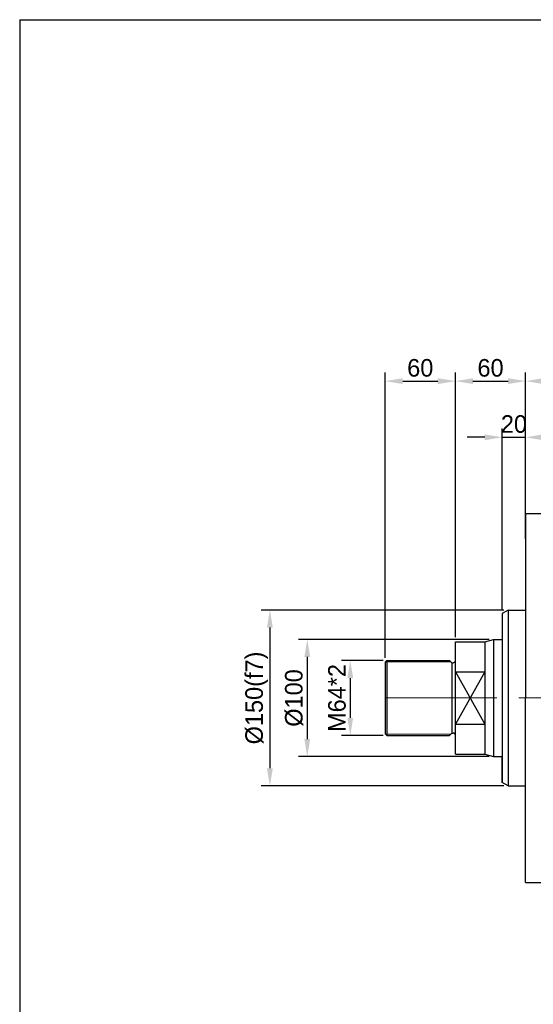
# Model space of a CAD drawing. Header units: millimetres. Extents: x 19428 to 22105, y 2439 to 5923.
# Tile 2 of 35: x 19705 to 20144, y 3290 to 4130. Entities that reach past the tile are written whole.
import ezdxf

# ---------------------------------------------------------------- set-up
doc = ezdxf.new("R2010")
doc.units = ezdxf.units.MM
doc.linetypes.add('CENTER', pattern=[50.8, 31.75, -6.35, 6.35, -6.35])
doc.layers.get('Defpoints').update_dxf_attribs({"lineweight": 25})
for name, color, linetype, lineweight in [('图层1', 7, 'Continuous', 25), ('图层2', 3, 'CENTER', 13), ('图层3', 2, 'Continuous', 13), ('图层4', 1, 'Continuous', 30), ('图层7', 4, 'Continuous', 13)]:
    doc.layers.add(name, color=color, linetype=linetype, lineweight=lineweight)
doc.dimstyles.new('ISO-25', dxfattribs={"dimtxt": 2.5, "dimasz": 2.5, "dimexe": 1.25, "dimexo": 0.625, "dimtad": 1, "dimtxsty": 'Standard', "dimcen": 2.5, "dimadec": 0, "dimazin": 0, "dimtfac": 1, "dimtmove": 0, "dimatfit": 3, "dimfxl": 1, "dimarcsym": 0})

# ---------------------------------------------------------------- blocks, each defined once
blk = doc.blocks.new('*D2161')
at = {"layer": 'Defpoints', "color": 0}
for p in [(20109.61, 3601.12), (19950.65, 3501.12), (20109.61, 3501.12)]:
    blk.add_point(p, dxfattribs=at)
at = {"layer": '图层3', "color": 0, "lineweight": -2}
for p, q in [((20105.86, 3601.12), (19943.15, 3601.12)), ((19950.65, 3586.12), (19950.65, 3516.12)), ((20105.86, 3501.12), (19943.15, 3501.12))]:
    blk.add_line(p, q, dxfattribs=at)
at = {"layer": '图层3', "color": 0}
for points in [[(19953.15, 3586.12), (19948.15, 3586.12), (19950.65, 3601.12)], [(19948.15, 3516.12), (19953.15, 3516.12), (19950.65, 3501.12)]]:
    blk.add_solid(points, dxfattribs=at)
at = {"layer": '图层3', "color": 0, "insert": (19939.4, 3551.12), "char_height": 15, "attachment_point": 5, "rotation": 90}
blk.add_mtext('%%C100', dxfattribs=at)
blk = doc.blocks.new('*D2162')
at = {"layer": 'Defpoints', "color": 0}
for p in [(20122.15, 3626.12), (19918.74, 3476.12), (20122.15, 3476.12)]:
    blk.add_point(p, dxfattribs=at)
at = {"layer": '图层3', "color": 0, "lineweight": -2}
for p, q in [((20118.4, 3626.12), (19911.24, 3626.12)), ((19918.74, 3611.12), (19918.74, 3491.12)), ((20118.4, 3476.12), (19911.24, 3476.12))]:
    blk.add_line(p, q, dxfattribs=at)
at = {"layer": '图层3', "color": 0}
for points in [[(19921.24, 3611.12), (19916.24, 3611.12), (19918.74, 3626.12)], [(19916.24, 3491.12), (19921.24, 3491.12), (19918.74, 3476.12)]]:
    blk.add_solid(points, dxfattribs=at)
at = {"layer": '图层3', "color": 0, "insert": (19907.49, 3551.12), "char_height": 15, "attachment_point": 5, "rotation": 90}
blk.add_mtext('%%C150(f7)', dxfattribs=at)
blk = doc.blocks.new('*D2163')
at = {"layer": 'Defpoints', "color": 0}
for p in [(20137.15, 3821.43), (20137.15, 3683.26), (20077.15, 3599.12)]:
    blk.add_point(p, dxfattribs=at)
at = {"layer": '图层3', "color": 0, "lineweight": -2}
for p, q in [((20077.15, 3602.87), (20077.15, 3828.93)), ((20137.15, 3687.01), (20137.15, 3828.93)), ((20092.15, 3821.43), (20122.15, 3821.43))]:
    blk.add_line(p, q, dxfattribs=at)
at = {"layer": '图层3', "color": 0}
for points in [[(20092.15, 3823.93), (20092.15, 3818.93), (20077.15, 3821.43)], [(20122.15, 3818.93), (20122.15, 3823.93), (20137.15, 3821.43)]]:
    blk.add_solid(points, dxfattribs=at)
at = {"layer": '图层3', "color": 0, "insert": (20107.15, 3832.68), "char_height": 15, "attachment_point": 5}
blk.add_mtext('60', dxfattribs=at)
blk = doc.blocks.new('*D2164')
at = {"layer": 'Defpoints', "color": 0}
for p in [(21935.15, 3821.43), (21935.15, 3717.12), (20137.15, 3684.37)]:
    blk.add_point(p, dxfattribs=at)
at = {"layer": '图层3', "color": 0, "lineweight": -2}
for p, q in [((20137.15, 3688.12), (20137.15, 3828.93)), ((21935.15, 3720.87), (21935.15, 3828.93)), ((20152.15, 3821.43), (21920.15, 3821.43))]:
    blk.add_line(p, q, dxfattribs=at)
at = {"layer": '图层3', "color": 0}
for points in [[(20152.15, 3823.93), (20152.15, 3818.93), (20137.15, 3821.43)], [(21920.15, 3818.93), (21920.15, 3823.93), (21935.15, 3821.43)]]:
    blk.add_solid(points, dxfattribs=at)
at = {"layer": '图层3', "color": 0, "insert": (21036.15, 3832.68), "char_height": 15, "attachment_point": 5}
blk.add_mtext('1798', dxfattribs=at)
blk = doc.blocks.new('*D2166')
at = {"layer": 'Defpoints', "color": 0}
for p in [(20137.15, 3773.51), (20137.15, 3707.12), (20117.15, 3623.24)]:
    blk.add_point(p, dxfattribs=at)
at = {"layer": '图层3', "color": 0, "lineweight": -2}
for p, q in [((20117.15, 3626.99), (20117.15, 3781.01)), ((20137.15, 3710.87), (20137.15, 3781.01)), ((20102.15, 3773.51), (20087.15, 3773.51)), ((20117.15, 3773.51), (20137.15, 3773.51)), ((20152.15, 3773.51), (20167.15, 3773.51))]:
    blk.add_line(p, q, dxfattribs=at)
at = {"layer": '图层3', "color": 0}
for points in [[(20102.15, 3771.01), (20102.15, 3776.01), (20117.15, 3773.51)], [(20152.15, 3776.01), (20152.15, 3771.01), (20137.15, 3773.51)]]:
    blk.add_solid(points, dxfattribs=at)
at = {"layer": '图层3', "color": 0, "insert": (20127.15, 3784.76), "char_height": 15, "attachment_point": 5}
blk.add_mtext('20', dxfattribs=at)
blk = doc.blocks.new('*D2167')
at = {"layer": 'Defpoints', "color": 0}
for p in [(20077.15, 3821.43), (20077.15, 3599.12), (20017.15, 3581.62)]:
    blk.add_point(p, dxfattribs=at)
at = {"layer": '图层3', "color": 0, "lineweight": -2}
for p, q in [((20017.15, 3585.37), (20017.15, 3828.93)), ((20077.15, 3602.87), (20077.15, 3828.93)), ((20032.15, 3821.43), (20062.15, 3821.43))]:
    blk.add_line(p, q, dxfattribs=at)
at = {"layer": '图层3', "color": 0}
for points in [[(20032.15, 3823.93), (20032.15, 3818.93), (20017.15, 3821.43)], [(20062.15, 3818.93), (20062.15, 3823.93), (20077.15, 3821.43)]]:
    blk.add_solid(points, dxfattribs=at)
at = {"layer": '图层3', "color": 0, "insert": (20047.15, 3832.68), "char_height": 15, "attachment_point": 5}
blk.add_mtext('60', dxfattribs=at)
blk = doc.blocks.new('*D2168')
at = {"layer": 'Defpoints', "color": 0}
for p in [(20019.15, 3583.12), (19987.34, 3519.12), (20019.15, 3519.12)]:
    blk.add_point(p, dxfattribs=at)
at = {"layer": '图层3', "color": 0, "lineweight": -2}
for p, q in [((20015.4, 3583.12), (19979.84, 3583.12)), ((19987.34, 3568.12), (19987.34, 3534.12)), ((20015.4, 3519.12), (19979.84, 3519.12))]:
    blk.add_line(p, q, dxfattribs=at)
at = {"layer": '图层3', "color": 0}
for points in [[(19989.84, 3568.12), (19984.84, 3568.12), (19987.34, 3583.12)], [(19984.84, 3534.12), (19989.84, 3534.12), (19987.34, 3519.12)]]:
    blk.add_solid(points, dxfattribs=at)
at = {"layer": '图层3', "color": 0, "insert": (19976.09, 3551.12), "char_height": 15, "attachment_point": 5, "rotation": 90}
blk.add_mtext('M64*2', dxfattribs=at)

msp = doc.modelspace()

# ---------------------------------------------------------------- linework, layer by layer
at = {"layer": '图层1', "ltscale": 3}
for p, q in [((20137.147, 3708.625), (20207.147, 3708.625)), ((20122.147, 3626.125), (20137.147, 3626.125)), ((20077.147, 3599.125), (20102.147, 3599.125)), ((20109.611, 3601.125), (20117.147, 3601.125)), ((20017.147, 3581.625), (20018.647, 3583.125)), ((20018.647, 3583.125), (20072.147, 3583.125)), ((20074.147, 3581.125), (20075.147, 3581.125)), ((20017.147, 3520.625), (20018.647, 3519.125)), ((20074.147, 3521.125), (20075.147, 3521.125)), ((20018.647, 3519.125), (20072.147, 3519.125)), ((20077.147, 3503.125), (20102.147, 3503.125)), ((20109.611, 3501.125), (20117.147, 3501.125)), ((20122.147, 3476.125), (20137.147, 3476.125)), ((20137.147, 3393.625), (20207.147, 3393.625))]:
    msp.add_line(p, q, dxfattribs=at)
at = {"layer": '图层1'}
for p, q in [((20137.147, 3708.625), (20137.147, 3551.125)), ((20122.147, 3626.125), (20117.147, 3623.238)), ((20117.147, 3623.238), (20117.147, 3479.012)), ((20122.147, 3626.125), (20122.147, 3476.125)), ((20077.147, 3503.125), (20077.147, 3599.125)), ((20102.147, 3599.125), (20109.611, 3601.125)), ((20102.147, 3599.125), (20102.147, 3503.125)), ((20109.611, 3601.125), (20109.611, 3501.125)), ((20017.147, 3581.625), (20017.147, 3520.625)), ((20018.647, 3583.125), (20018.647, 3519.125)), ((20074.147, 3581.125), (20072.147, 3583.125)), ((20074.147, 3581.125), (20074.147, 3521.125)), ((20102.147, 3573.435), (20077.147, 3528.815)), ((20077.147, 3573.435), (20102.147, 3528.815)), ((20077.147, 3573.435), (20102.147, 3573.435)), ((20137.147, 3393.625), (20137.147, 3551.125)), ((20077.147, 3528.815), (20102.147, 3528.815)), ((20074.147, 3521.125), (20072.147, 3519.125)), ((20102.147, 3503.125), (20109.611, 3501.125)), ((20117.147, 3479.012), (20117.147, 3501.125)), ((20122.147, 3476.125), (20117.147, 3479.012))]:
    msp.add_line(p, q, dxfattribs=at)
for centre, start, end in [((20075.147, 3583.125), 270, 0), ((20075.147, 3519.125), 0, 90)]:
    msp.add_arc(centre, 2, start, end, dxfattribs=at)
at = {"layer": '图层2', "ltscale": 3}
msp.add_line((20017.147, 3551.125), (21935.147, 3551.125), dxfattribs=at)
at = {"layer": '图层4'}
for q in [(22105.072, 4129.787), (19705.072, 2449.787)]:
    msp.add_line((19705.072, 4129.787), q, dxfattribs=at)
at = {"layer": '图层7'}
for p, q in [((20017.547, 3582.025), (20073.247, 3582.025)), ((20017.547, 3520.225), (20073.247, 3520.225))]:
    msp.add_line(p, q, dxfattribs=at)

# ---------------------------------------------------------------- dimensions: what is measured, and where the dimension line sits
at = {"layer": '图层3'}
for base, p1, p2, picture, middle in [((20077.147, 3821.431), (20017.147, 3581.625), (20077.147, 3599.125), '*D2167', (20047.147, 3832.681)), ((20137.147, 3821.431), (20077.147, 3599.125), (20137.147, 3683.256), '*D2163', (20107.147, 3832.681)), ((21935.147, 3821.431), (20137.147, 3684.375), (21935.147, 3717.125), '*D2164', (21036.147, 3832.681))]:
    dim = msp.add_linear_dim(base=base, p1=p1, p2=p2, dimstyle='ISO-25', override={"dimscale": 6, "dimdsep": 46, "dimpost": ''}, dxfattribs=at)
    dim.commit()
    dim.dimension.update_dxf_attribs({"geometry": picture, "text_midpoint": middle})
dim = msp.add_linear_dim(base=(20137.147, 3773.511), p1=(20117.147, 3623.238), p2=(20137.147, 3707.125), dimstyle='ISO-25', override={"dimscale": 6, "dimdsep": 46, "dimpost": ''}, dxfattribs=at)
dim.commit()
dim.dimension.update_dxf_attribs({"geometry": '*D2166', "text_midpoint": (20127.147, 3773.511), "dimtype": 160})
for base, p1, p2, override, picture, middle in [((19918.742, 3476.125), (20122.147, 3626.125), (20122.147, 3476.125), {"dimscale": 6, "dimdsep": 46, "dimpost": '%%C<>(f7)'}, '*D2162', (19907.492, 3551.125)), ((19950.652, 3501.125), (20109.611, 3601.125), (20109.611, 3501.125), {"dimscale": 6, "dimdsep": 46, "dimpost": '%%C<>'}, '*D2161', (19939.402, 3551.125))]:
    dim = msp.add_linear_dim(base=base, p1=p1, p2=p2, angle=90, dimstyle='ISO-25', override=override, dxfattribs=at)
    dim.commit()
    dim.dimension.update_dxf_attribs({"geometry": picture, "text_midpoint": middle})
dim = msp.add_linear_dim(base=(19987.34, 3519.125), p1=(20019.147, 3583.125), p2=(20019.147, 3519.125), angle=90, dimstyle='ISO-25', override={"dimscale": 6, "dimdsep": 46, "dimpost": 'M<>*2'}, dxfattribs=at)
dim.commit()
dim.dimension.update_dxf_attribs({"geometry": '*D2168', "text_midpoint": (19987.34, 3551.125), "dimtype": 160})

doc.saveas('drawing.dxf')
